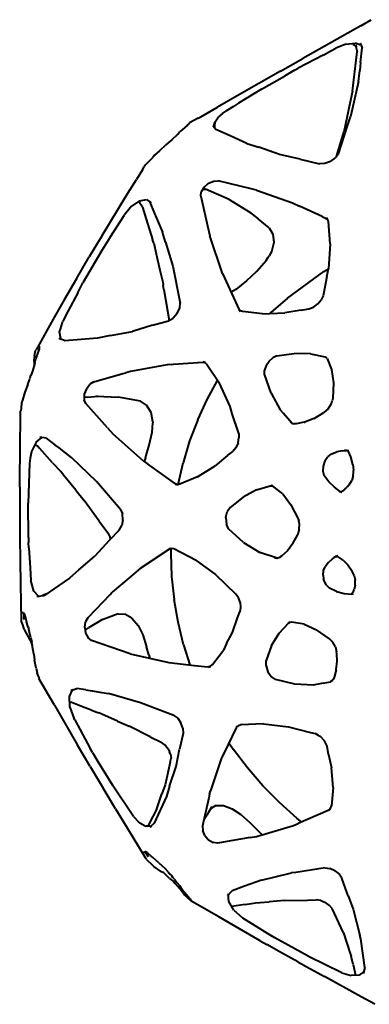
# Model space of a CAD drawing. Header units: millimetres. Extents: x 6905 to 7241, y 3138 to 3467.
# Tile 1 of 3: x 6905 to 7017, y 3144 to 3461. Entities that reach past the tile are written whole.
import ezdxf

# ---------------------------------------------------------------- set-up
doc = ezdxf.new("R2010")
doc.units = ezdxf.units.MM
doc.layers.add('G-IMPT', color=7, linetype='Continuous', lineweight=40)

# ---------------------------------------------------------------- blocks, each defined once
blk = doc.blocks.new('ZAHA LIGHT white pendant. Top.')
at = {"layer": 'G-IMPT'}
for p, q in [((-58.19, 161.19), (-54.84, 163.12)), ((-58.19, 161.19), (-70.04, 154.52)), ((-70.04, 154.52), (-76.93, 150.63)), ((-70.39, 151.73), (-67.66, 153.16)), ((-67.66, 153.16), (-66.24, 153.91)), ((-63, 155.23), (-66.24, 153.91)), ((-63, 155.23), (-60.07, 155.55)), ((-60.98, 155.45), (-60.54, 155.14)), ((-59.53, 154.37), (-60.54, 155.14)), ((-58.16, 154.95), (-60.07, 155.55)), ((-59.53, 154.37), (-59.91, 154.92)), ((-59.91, 154.92), (-59.44, 152.73)), ((-59.55, 151.9), (-59.44, 152.73)), ((-58.11, 154.94), (-58.43, 155.58)), ((-58.43, 155.58), (-57.76, 154.01)), ((-58.32, 149.36), (-57.76, 154.01)), ((-84.09, 146.57), (-76.93, 150.63)), ((-70.39, 151.73), (-78.4, 147.49)), ((-60.94, 140.02), (-59.55, 151.9)), ((-58.32, 149.36), (-58.58, 146.74)), ((-84.09, 146.57), (-98.1, 138.57)), ((-79.56, 146.83), (-82.88, 144.95)), ((-79.56, 146.83), (-78.4, 147.49)), ((-58.98, 143.2), (-58.58, 146.74)), ((-90.27, 140.72), (-82.88, 144.95)), ((-58.98, 143.2), (-61.54, 131.79)), ((-90.27, 140.72), (-97.67, 136.17)), ((-60.94, 140.02), (-61.77, 136.1)), ((-98.1, 138.57), (-104.39, 134.95)), ((-109.83, 131.78), (-104.39, 134.95)), ((-102.8, 132.88), (-101.75, 133.64)), ((-99.28, 135.17), (-101.75, 133.64)), ((-97.67, 136.17), (-99.28, 135.17)), ((-61.77, 136.1), (-63.68, 126.86)), ((-110.68, 131.33), (-113.44, 129.84)), ((-110.68, 131.33), (-109.83, 131.78)), ((-105.42, 129.89), (-104.07, 131.82)), ((-102.8, 132.88), (-104.07, 131.82)), ((-62.64, 128.57), (-61.54, 131.79)), ((-115.85, 127.62), (-116.68, 126.95)), ((-114.1, 129.07), (-115.85, 127.62)), ((-114.38, 128.84), (-114.15, 129.22)), ((-113.71, 129.48), (-114.15, 129.22)), ((-114.1, 129.07), (-113.75, 129.39)), ((-113.75, 129.39), (-113.44, 129.84)), ((-105.83, 128.77), (-105.95, 128.91)), ((-104.94, 127.74), (-105.83, 128.77)), ((-105.61, 128.51), (-105.42, 129.89)), ((-105.36, 129.22), (-105.44, 128.32)), ((-105.18, 130.23), (-105.36, 129.22)), ((-100.34, 125.68), (-104.94, 127.74)), ((-65.42, 119.85), (-62.64, 128.57)), ((-119.22, 124.37), (-120.36, 123.41)), ((-119.22, 124.37), (-117.29, 126.25)), ((-117.29, 126.25), (-116.68, 126.95)), ((-95.03, 123.22), (-100.34, 125.68)), ((-65.98, 119.32), (-63.68, 126.86)), ((-123.18, 120.78), (-124.71, 119.46)), ((-123.18, 120.78), (-122.56, 121.31)), ((-122.56, 121.31), (-121.48, 122.38)), ((-121.48, 122.38), (-121.26, 122.63)), ((-120.36, 123.41), (-121.26, 122.63)), ((-95.03, 123.22), (-91.12, 121.95)), ((-84.41, 119.66), (-91.12, 121.95)), ((-126.51, 117.5), (-125.35, 118.71)), ((-124.71, 119.46), (-125.35, 118.71)), ((-77.83, 118.15), (-84.41, 119.66)), ((-77.83, 118.15), (-71.53, 116.62)), ((-67.97, 117.42), (-66.34, 118.57)), ((-65.42, 119.85), (-66.34, 118.57)), ((-66.11, 118.89), (-65.98, 119.32)), ((-128.64, 114.74), (-130.59, 111.57)), ((-128.64, 114.74), (-128.13, 115.62)), ((-127.7, 116.32), (-128.13, 115.62)), ((-127.7, 116.32), (-126.51, 117.5)), ((-69.87, 116.69), (-71.53, 116.62)), ((-67.97, 117.42), (-69.87, 116.69)), ((-133.89, 106.29), (-130.59, 111.57)), ((-108.79, 109.05), (-109.68, 107.54)), ((-109.12, 108.49), (-108.32, 108.45)), ((-108.79, 109.05), (-107.34, 110.34)), ((-100.73, 105.07), (-108.32, 108.45)), ((-107.34, 110.34), (-105.66, 111.08)), ((-105.66, 111.08), (-104.22, 111.16)), ((-93.6, 108.57), (-104.22, 111.16)), ((-91.87, 108.12), (-93.6, 108.57)), ((-91.87, 108.12), (-80.22, 104.04)), ((-141.69, 93.54), (-133.89, 106.29)), ((-129.62, 104.67), (-127.38, 105.14)), ((-127.38, 105.14), (-125.87, 104.01)), ((-109.87, 106.21), (-109.68, 107.54)), ((-109.87, 106.21), (-107.68, 96.61)), ((-100.73, 105.07), (-93.7, 100.78)), ((-132.6, 102.46), (-134.44, 100.12)), ((-132.27, 102.83), (-132.6, 102.46)), ((-129.62, 104.67), (-132.27, 102.83)), ((-129.23, 104.25), (-129.98, 104.42)), ((-129.23, 104.25), (-129.86, 104.51)), ((-128.6, 102.67), (-129.79, 104.37)), ((-128.6, 102.67), (-127.45, 98.76)), ((-126.42, 104.43), (-124.8, 100.56)), ((-126.42, 104.43), (-125.87, 104.01)), ((-80.22, 104.04), (-78, 103.02)), ((-70.65, 99.59), (-78, 103.02)), ((-139.04, 92.99), (-134.6, 99.92)), ((-134.6, 99.92), (-134.44, 100.12)), ((-127.45, 98.76), (-125.38, 92.22)), ((-124.8, 100.56), (-122.22, 94.59)), ((-94.26, 101.16), (-93.7, 100.78)), ((-94.26, 101.16), (-91.37, 98.83)), ((-87.81, 95.96), (-91.37, 98.83)), ((-70.65, 99.59), (-69.37, 99)), ((-69.37, 99), (-68.81, 98.6)), ((-68.91, 98.68), (-69.3, 99.2)), ((-69.3, 99.2), (-68.81, 98.6)), ((-68.69, 98.06), (-68.91, 98.68)), ((-107.68, 96.61), (-106.9, 93.35)), ((-87.81, 95.96), (-86.54, 93.93)), ((-68.07, 90.8), (-68.69, 98.06)), ((-141.69, 93.54), (-145.85, 86.57)), ((-139.04, 92.99), (-141.77, 88.68)), ((-125.01, 91.08), (-125.38, 92.22)), ((-121.24, 91.36), (-122.22, 94.59)), ((-102.79, 81.21), (-106.9, 93.35)), ((-86.54, 93.93), (-86.24, 91.2)), ((-125.01, 91.08), (-124.24, 87.54)), ((-121.24, 91.36), (-118.89, 83.66)), ((-86.24, 91.2), (-87.01, 88.22)), ((-68.07, 90.8), (-68.65, 82.73)), ((-149.95, 79.56), (-145.85, 86.57)), ((-141.77, 88.68), (-147.84, 78.19)), ((-124.24, 87.54), (-123.04, 82.32)), ((-88.7, 85.48), (-88.07, 86.53)), ((-88.07, 86.53), (-87.79, 86.96)), ((-87.31, 87.72), (-87.79, 86.96)), ((-87.01, 88.22), (-87.31, 87.72)), ((-118.89, 83.66), (-116.43, 71.67)), ((-91.8, 82.04), (-88.7, 85.48)), ((-70.09, 81.87), (-68.65, 82.71)), ((-69.19, 80.24), (-68.65, 82.73)), ((-149.95, 79.56), (-153.86, 72.77)), ((-123.04, 82.32), (-122.1, 78.46)), ((-102.79, 81.21), (-97.44, 69.54)), ((-95.07, 78.88), (-91.8, 82.04)), ((-81.9, 73.31), (-70.09, 81.87)), ((-69.19, 80.24), (-70.34, 74.07)), ((-149.54, 75.01), (-147.84, 78.19)), ((-122.1, 78.46), (-121.96, 77.53)), ((-121.75, 76.12), (-121.96, 77.53)), ((-95.07, 78.88), (-98.48, 76.05)), ((-149.54, 75.01), (-152.57, 69.23)), ((-121.75, 76.12), (-120.01, 66.1)), ((-98.48, 76.05), (-100.07, 75.27)), ((-81.9, 73.31), (-87.19, 68.63)), ((-70.34, 74.07), (-70.97, 72.76)), ((-153.86, 72.77), (-157.42, 66.5)), ((-117.44, 68.37), (-116.61, 70.14)), ((-116.61, 70.14), (-116.43, 71.67)), ((-74.96, 69.8), (-73.52, 70.36)), ((-73.52, 70.36), (-72.09, 71.42)), ((-72.09, 71.42), (-70.97, 72.76)), ((-152.57, 69.23), (-154.34, 65.84)), ((-120.2, 65.98), (-118.75, 66.86)), ((-117.44, 68.37), (-118.75, 66.86)), ((-97, 69.2), (-97.54, 69.59)), ((-97.54, 69.59), (-97.04, 68.99)), ((-97.44, 69.54), (-97.04, 68.99)), ((-96.34, 68.97), (-97, 69.2)), ((-89.96, 68.27), (-96.34, 68.97)), ((-89.96, 68.27), (-82.74, 68.57)), ((-87.19, 68.63), (-87.44, 68.37)), ((-77.45, 69.46), (-82.74, 68.57)), ((-77.45, 69.46), (-74.96, 69.8)), ((-157.42, 66.5), (-162.97, 56.64)), ((-155.13, 63.27), (-154.49, 65.42)), ((-154.49, 65.42), (-154.34, 65.84)), ((-125.37, 64.53), (-131.91, 62.53)), ((-125.37, 64.53), (-120.2, 65.98)), ((-154.94, 59.99), (-155.5, 60.41)), ((-155.5, 60.41), (-155.03, 60.2)), ((-155.37, 62.43), (-155.13, 63.27)), ((-154.97, 60.17), (-155.37, 62.43)), ((-143.11, 60.39), (-153.64, 59.54)), ((-138.96, 61.22), (-143.11, 60.39)), ((-138.96, 61.22), (-131.91, 62.53)), ((-162.11, 57.94), (-162.14, 57.99)), ((-161.92, 57.84), (-162.11, 57.94)), ((-161.92, 57.84), (-161.95, 56.98)), ((-153.64, 59.54), (-155.03, 60.2)), ((-163.58, 52.89), (-163.46, 54.31)), ((-163.45, 54.7), (-163.46, 54.31)), ((-163.45, 54.7), (-163.12, 56.38)), ((-163.12, 56.38), (-162.97, 56.64)), ((-162.67, 54.83), (-163, 53.82)), ((-161.95, 56.98), (-162.67, 54.83)), ((-87.78, 53), (-86.56, 54.08)), ((-85.31, 54.65), (-86.56, 54.08)), ((-85.31, 54.65), (-80.57, 55.38)), ((-80.57, 55.38), (-79.74, 55.49)), ((-74.49, 55.37), (-79.74, 55.49)), ((-74.49, 55.37), (-69.76, 54.36)), ((-69.76, 54.36), (-69.25, 54.13)), ((-69.11, 53.82), (-69.45, 54.27)), ((-69.45, 54.27), (-69.25, 54.13)), ((-163.31, 52.37), (-164.1, 49.77)), ((-163.58, 52.89), (-163.5, 52.49)), ((-163.51, 51.71), (-163.5, 52.49)), ((-163.31, 52.37), (-163, 53.82)), ((-120.7, 51.8), (-132.46, 49.67)), ((-119.21, 51.92), (-120.7, 51.8)), ((-119.21, 51.92), (-118.65, 51.97)), ((-118.65, 51.97), (-109.16, 52.69)), ((-109.18, 52.81), (-108.42, 52.61)), ((-109.18, 52.81), (-108.54, 52.54)), ((-109.16, 52.69), (-108.42, 52.61)), ((-108.01, 52.07), (-108.54, 52.54)), ((-108.01, 52.07), (-103.83, 45.83)), ((-88.73, 51.57), (-89.25, 50.07)), ((-88.73, 51.57), (-87.78, 53)), ((-69.11, 53.82), (-67.66, 50.25)), ((-164.88, 47.86), (-165.01, 47.36)), ((-164.88, 47.86), (-164.65, 48.37)), ((-164.1, 49.77), (-164.65, 48.37)), ((-144.33, 46.31), (-134.94, 49)), ((-134.94, 49), (-134.06, 49.24)), ((-132.46, 49.67), (-134.06, 49.24)), ((-89.26, 48.8), (-89.25, 50.07)), ((-87.18, 42.62), (-89.26, 48.8)), ((-67.66, 50.25), (-67.07, 45.98)), ((-165.6, 45.48), (-166.61, 42.99)), ((-165.6, 45.48), (-165.12, 46.92)), ((-165.12, 46.92), (-165.01, 47.36)), ((-146.73, 44.06), (-145.59, 45.51)), ((-144.33, 46.31), (-145.59, 45.51)), ((-107.77, 40.56), (-104.45, 46.75)), ((-100.38, 38.33), (-103.83, 45.83)), ((-67.07, 45.98), (-67.22, 41.01)), ((-166.61, 42.99), (-167.36, 40.33)), ((-147.44, 41.34), (-147.46, 40.54)), ((-147.41, 42.27), (-147.44, 41.34)), ((-146.35, 41.39), (-147.44, 41.29)), ((-147.16, 43.04), (-147.41, 42.27)), ((-146.73, 44.06), (-147.16, 43.04)), ((-146.35, 41.39), (-142.88, 41.72)), ((-143.45, 41.72), (-142.88, 41.72)), ((-143.45, 41.72), (-136.41, 41.38)), ((-129.26, 40.02), (-136.41, 41.38)), ((-87.18, 42.62), (-84.19, 37.28)), ((-167.65, 39.49), (-167.81, 37.93)), ((-167.36, 40.33), (-167.65, 39.49)), ((-146.96, 39.29), (-147.46, 40.54)), ((-139.87, 31.41), (-146.96, 39.29)), ((-127.29, 38.8), (-129.26, 40.02)), ((-125.89, 36.45), (-127.29, 38.8)), ((-110.79, 34.01), (-107.77, 40.56)), ((-99.71, 36.02), (-100.38, 38.33)), ((-68.75, 37.62), (-67.71, 39.31)), ((-67.71, 39.31), (-67.49, 40.14)), ((-67.22, 41.01), (-67.49, 40.14)), ((-168.02, 33.26), (-167.98, 36.9)), ((-167.91, 36.97), (-167.98, 36.9)), ((-167.81, 37.93), (-167.91, 36.97)), ((-125.3, 33.36), (-125.89, 36.45)), ((-97.6, 29.65), (-99.71, 36.02)), ((-84.19, 37.28), (-83.26, 36.21)), ((-80.33, 32.87), (-83.26, 36.21)), ((-73.23, 34.52), (-70.12, 36.37)), ((-68.75, 37.62), (-70.12, 36.37)), ((-168.1, 27.1), (-168.02, 33.26)), ((-125.51, 30.06), (-125.33, 33.09)), ((-125.3, 33.36), (-125.33, 33.09)), ((-110.79, 34.01), (-113.43, 27.21)), ((-80.96, 33.35), (-80.33, 32.87)), ((-80.96, 33.35), (-80.42, 32.97)), ((-80.42, 32.97), (-79.79, 32.77)), ((-79.09, 32.74), (-79.79, 32.77)), ((-76.49, 33.27), (-79.09, 32.74)), ((-76.49, 33.27), (-76.27, 33.31)), ((-73.93, 34.24), (-76.27, 33.31)), ((-73.23, 34.52), (-73.93, 34.24)), ((-139.87, 31.41), (-138.07, 29.45)), ((-128.38, 20.79), (-138.07, 29.45)), ((-126.52, 25.85), (-125.51, 30.06)), ((-97.6, 29.65), (-97.52, 28.23)), ((-168.23, 12.3), (-168.1, 27.1)), ((-162.98, 26.81), (-164.49, 23.79)), ((-163.33, 26.12), (-162.47, 25.6)), ((-162.98, 26.81), (-161.06, 28.37)), ((-162.47, 25.6), (-161.85, 24.9)), ((-159.7, 28.17), (-161.74, 28.47)), ((-161.74, 28.47), (-161.06, 28.37)), ((-159.7, 28.17), (-156.9, 25.96)), ((-155.56, 24.95), (-156.9, 25.96)), ((-127.68, 21.81), (-126.52, 25.85)), ((-113.43, 27.21), (-115.53, 20.19)), ((-97.82, 26.57), (-98.53, 25)), ((-97.82, 26.57), (-97.52, 28.23)), ((-164.49, 23.79), (-164.85, 21.67)), ((-157.62, 20.15), (-161.85, 24.9)), ((-151.43, 21.79), (-155.56, 24.95)), ((-101.17, 22.53), (-105.24, 19.19)), ((-101.17, 22.53), (-99.5, 23.82)), ((-98.53, 25), (-99.5, 23.82)), ((-67.87, 22.93), (-68.88, 22.16)), ((-67.87, 22.93), (-65.98, 23.68)), ((-64.2, 24.07), (-65.98, 23.68)), ((-64.2, 24.07), (-62.48, 24.19)), ((-63.46, 24.38), (-62.64, 24.21)), ((-63.46, 24.38), (-62.08, 24.12)), ((-62.64, 24.21), (-62.21, 23.83)), ((-62.48, 24.19), (-62.08, 24.12)), ((-61.39, 22.15), (-62.21, 23.83)), ((-165.1, 19.98), (-165.53, 7.15)), ((-164.85, 21.67), (-165.1, 19.98)), ((-157.62, 20.15), (-154.98, 17.33)), ((-143.45, 14.09), (-151.43, 21.79)), ((-128.38, 20.79), (-127, 19.8)), ((-127.68, 21.81), (-128.14, 20.62)), ((-117.94, 13.35), (-127, 19.8)), ((-117.16, 13.22), (-115.53, 20.19)), ((-110.92, 15.65), (-105.24, 19.19)), ((-70.41, 19.09), (-70.5, 17.45)), ((-69.85, 20.77), (-70.41, 19.09)), ((-69.85, 20.77), (-68.88, 22.16)), ((-60.75, 19.58), (-61.39, 22.15)), ((-60.75, 19.58), (-60.66, 18.76)), ((-154.11, 16.2), (-154.98, 17.33)), ((-150.17, 11.3), (-154.11, 16.2)), ((-70.5, 17.45), (-70.11, 16.19)), ((-68.55, 14.05), (-70.11, 16.19)), ((-60.65, 16.11), (-61.16, 14.47)), ((-60.66, 18.76), (-60.54, 17.7)), ((-60.65, 16.11), (-60.61, 16.97)), ((-60.61, 16.97), (-60.54, 17.7)), ((-135.71, 5.11), (-143.45, 14.09)), ((-118.01, 13.25), (-117.27, 13.05)), ((-118.01, 13.25), (-116.97, 13.21)), ((-117.27, 13.05), (-117.94, 13.35)), ((-116.54, 13.29), (-116.97, 13.21)), ((-110.92, 15.65), (-116.54, 13.29)), ((-91.84, 11.45), (-87.5, 12.79)), ((-87.5, 12.79), (-86.61, 12.79)), ((-86.56, 12.63), (-87.1, 12.86)), ((-86.61, 12.79), (-87.1, 12.86)), ((-66.75, 12.26), (-68.55, 14.05)), ((-61.99, 13.11), (-62.64, 12.33)), ((-61.99, 13.11), (-61.16, 14.47)), ((-168.23, 12.3), (-168.24, 4.26)), ((-150.17, 11.3), (-147.42, 7.97)), ((-91.84, 11.45), (-96.18, 9.12)), ((-83.42, 10.19), (-86.56, 12.63)), ((-83.42, 10.19), (-80.74, 6.66)), ((-64.79, 10.85), (-66.75, 12.26)), ((-65.06, 10.89), (-64.55, 10.93)), ((-65.06, 10.89), (-64.32, 10.69)), ((-64.79, 10.85), (-64.32, 10.69)), ((-64.55, 10.93), (-64.01, 11.17)), ((-63.32, 11.69), (-64.01, 11.17)), ((-63.32, 11.69), (-62.64, 12.33)), ((-165.39, -3.95), (-165.53, 7.15)), ((-142.64, 1.35), (-147.42, 7.97)), ((-96.18, 9.12), (-100.31, 5.8)), ((-80.74, 6.66), (-78.41, 2.13)), ((-168.24, 4.26), (-168.2, -3.79)), ((-135.71, 5.11), (-135.1, 3.71)), ((-134.95, 1.82), (-135.1, 3.71)), ((-101.71, 2.61), (-101.27, 4.35)), ((-100.31, 5.8), (-101.27, 4.35)), ((-142.64, 1.35), (-139.83, -2.37)), ((-134.95, 1.82), (-135.33, -0.08)), ((-101.76, 2.37), (-101.71, 2.61)), ((-101.76, 2.37), (-101.58, 0.37)), ((-100.86, -1.09), (-101.58, 0.37)), ((-78.41, 2.13), (-78.22, 1.3)), ((-78.01, 0.5), (-78.22, 1.3)), ((-78.07, -1.36), (-78.01, 0.5)), ((-139.83, -2.37), (-139.09, -3.93)), ((-136.16, -1.55), (-139.38, -4.89)), ((-136.16, -1.55), (-135.33, -0.08)), ((-96.05, -5.53), (-100.86, -1.09)), ((-80.12, -5.89), (-78.67, -3.17)), ((-78.67, -3.17), (-78.59, -3.04)), ((-78.07, -1.36), (-78.59, -3.04)), ((-168.2, -3.79), (-168.12, -11.56)), ((-165.39, -3.95), (-165.36, -5.49)), ((-165.26, -7.27), (-165.36, -5.49)), ((-139.38, -4.89), (-144.05, -9.97)), ((-138.99, -4.49), (-139.09, -3.93)), ((-96.05, -5.53), (-90.8, -8.73)), ((-80.12, -5.89), (-81.9, -8.23)), ((-165.26, -7.27), (-164.88, -13.71)), ((-129.3, -13.86), (-120.08, -7.67)), ((-120.08, -7.67), (-119.34, -7.35)), ((-120.08, -7.55), (-119.34, -7.35)), ((-119.32, -7.47), (-120.08, -7.55)), ((-119.45, -7.48), (-119.49, -9.11)), ((-119.49, -9.11), (-119.23, -16.54)), ((-118.57, -7.63), (-119.32, -7.47)), ((-111.37, -11.38), (-118.57, -7.63)), ((-85.24, -10.63), (-90.8, -8.73)), ((-81.9, -8.23), (-83.81, -10)), ((-168.12, -11.56), (-168.01, -18.72)), ((-149.2, -14.39), (-144.05, -9.97)), ((-111.37, -11.38), (-105.13, -15.91)), ((-85.24, -10.63), (-86.01, -10.52)), ((-86.01, -10.52), (-85.26, -10.57)), ((-85.26, -10.57), (-84.36, -10.32)), ((-83.81, -10), (-84.36, -10.32)), ((-68.6, -11.94), (-69.74, -13.39)), ((-68.6, -11.94), (-67.37, -10.82)), ((-67.37, -10.82), (-66.06, -9.96)), ((-66.8, -10.17), (-66.38, -10.02)), ((-65.65, -9.82), (-66.38, -10.02)), ((-66.38, -10.02), (-65.96, -10.02)), ((-65.65, -9.82), (-66.06, -9.96)), ((-65.53, -10.15), (-65.96, -10.02)), ((-63.94, -11.23), (-65.53, -10.15)), ((-63.94, -11.23), (-62.39, -12.79)), ((-164.88, -13.71), (-164.62, -17.85)), ((-149.2, -14.39), (-152.21, -17.04)), ((-129.3, -13.86), (-133.05, -17.04)), ((-70.38, -16.19), (-70.24, -14.55)), ((-70.24, -14.55), (-69.74, -13.39)), ((-62.39, -12.79), (-60.99, -14.8)), ((-60.88, -15.04), (-60.99, -14.8)), ((-60.33, -16.17), (-60.88, -15.04)), ((-168.01, -18.72), (-167.9, -24.95)), ((-163.69, -21.24), (-164.62, -17.85)), ((-152.21, -17.04), (-160.48, -22.71)), ((-133.05, -17.04), (-138.39, -21.58)), ((-119.23, -16.54), (-118.45, -23.94)), ((-105.13, -15.91), (-98.48, -22.19)), ((-70.38, -16.19), (-70.21, -17.2)), ((-70.05, -17.88), (-70.21, -17.2)), ((-69.32, -19.32), (-70.05, -17.88)), ((-60.33, -16.17), (-59.99, -17.73)), ((-60.04, -19.34), (-59.99, -17.73)), ((-162.13, -22.88), (-163.69, -21.24)), ((-159.62, -22.12), (-160.52, -22.53)), ((-139.09, -22.3), (-138.39, -21.58)), ((-97.71, -23.34), (-98.48, -22.19)), ((-69.32, -19.32), (-68.36, -20.24)), ((-66.01, -21.36), (-68.36, -20.24)), ((-66.01, -21.36), (-63.62, -22.03)), ((-63.62, -22.03), (-61.28, -22.24)), ((-61.45, -22.32), (-60.97, -21.96)), ((-60.72, -22.12), (-61.45, -22.32)), ((-61.28, -22.24), (-60.72, -22.12)), ((-60.61, -21.39), (-60.97, -21.96)), ((-60.61, -21.39), (-60.35, -20.74)), ((-60.04, -19.34), (-60.35, -20.74)), ((-167.9, -24.95), (-167.76, -30.56)), ((-162.41, -22.91), (-162.67, -22.94)), ((-161.98, -23.04), (-162.67, -22.94)), ((-160.48, -22.71), (-162.41, -22.91)), ((-160.52, -22.53), (-161, -22.76)), ((-139.09, -22.3), (-143.79, -27.23)), ((-117.17, -31.28), (-118.45, -23.94)), ((-97.17, -24.84), (-97.71, -23.34)), ((-97.17, -24.84), (-97, -26.46)), ((-167.23, -28.15), (-167.55, -28.22)), ((-167.07, -28.2), (-167.55, -28.22)), ((-167.07, -28.2), (-166.63, -28.96)), ((-166.92, -28.45), (-166.9, -29.74)), ((-143.79, -27.23), (-146.31, -29.83)), ((-136.51, -28.53), (-139.64, -29.74)), ((-136.51, -28.53), (-134.33, -28.61)), ((-97.97, -29.87), (-97.22, -27.92)), ((-97, -26.46), (-97.22, -27.92)), ((-167.76, -30.56), (-167.76, -30.76)), ((-167.68, -30.98), (-167.76, -30.76)), ((-167.24, -32.13), (-167.68, -30.98)), ((-166.83, -30.34), (-166.9, -29.74)), ((-166.77, -28.75), (-166.83, -30.34)), ((-166.63, -28.96), (-166.18, -30.78)), ((-166.18, -30.78), (-166.03, -31.16)), ((-165.52, -32.88), (-166.03, -31.16)), ((-147.27, -32.94), (-147.01, -31.16)), ((-146.31, -29.83), (-147.01, -31.16)), ((-141.52, -30.36), (-146.09, -33.04)), ((-139.64, -29.74), (-142.17, -30.72)), ((-141.52, -30.36), (-142.17, -30.72)), ((-132.03, -29.96), (-134.33, -28.61)), ((-132.03, -29.96), (-130.06, -32.3)), ((-115.39, -38.52), (-117.17, -31.28)), ((-99.61, -34.56), (-97.97, -29.87)), ((-84.52, -34.74), (-81.54, -31.54)), ((-81.66, -31.56), (-81, -31.18)), ((-81.66, -31.56), (-81.06, -31.34)), ((-81.54, -31.54), (-81, -31.18)), ((-80.42, -31.27), (-81.06, -31.34)), ((-76.52, -31.9), (-80.42, -31.27)), ((-166.8, -33.46), (-167.24, -32.13)), ((-166.8, -33.46), (-166.64, -33.77)), ((-164.76, -37.11), (-166.64, -33.77)), ((-165.52, -32.88), (-165.27, -33.6)), ((-164.63, -36.25), (-165.27, -33.6)), ((-147.27, -32.94), (-146.98, -34.79)), ((-147.13, -33.84), (-146.09, -33.04)), ((-146.98, -34.79), (-146.16, -36.29)), ((-130.06, -32.3), (-128.5, -35.34)), ((-101.51, -38.17), (-99.61, -34.56)), ((-86.97, -38.82), (-84.52, -34.74)), ((-76.52, -31.9), (-72.48, -33.73)), ((-68.31, -36.59), (-72.48, -33.73)), ((-164.76, -37.11), (-164.17, -38.8)), ((-164.63, -36.25), (-164.37, -37.73)), ((-164.09, -39.23), (-164.37, -37.73)), ((-145.09, -37.14), (-146.16, -36.29)), ((-132.66, -41.46), (-145.09, -37.14)), ((-128.5, -35.34), (-127.29, -39.22)), ((-67.23, -37.74), (-68.31, -36.59)), ((-66.41, -39.23), (-67.23, -37.74)), ((-163.69, -41.59), (-164.09, -39.23)), ((-126.59, -41.77), (-127.29, -39.22)), ((-115.39, -38.52), (-113.32, -45.03)), ((-106.04, -44.93), (-102.85, -40.68)), ((-102.85, -40.68), (-102.55, -40.26)), ((-101.51, -38.17), (-102.55, -40.26)), ((-86.97, -38.82), (-88.71, -43.63)), ((-66.41, -39.23), (-66.02, -40.8)), ((-66, -41.46), (-66.02, -40.8)), ((-163.69, -41.59), (-163.43, -43.5)), ((-162.91, -46.09), (-163.43, -43.5)), ((-132.66, -41.46), (-120.1, -44.3)), ((-126.59, -41.77), (-126.29, -42.91)), ((-120.1, -44.3), (-111.81, -45.19)), ((-88.78, -45.34), (-88.71, -43.63)), ((-66.12, -46.67), (-65.84, -43.87)), ((-65.84, -43.87), (-66, -41.46)), ((-162.91, -46.09), (-162.65, -47.66)), ((-111.81, -45.19), (-107.51, -45.65)), ((-107.51, -45.65), (-106.7, -45.58)), ((-106.68, -45.46), (-107.42, -45.77)), ((-107.42, -45.77), (-106.7, -45.58)), ((-106.68, -45.46), (-106.04, -44.93)), ((-88.78, -45.34), (-88.18, -47.27)), ((-88.18, -47.27), (-87.09, -48.79)), ((-66.12, -46.67), (-66.82, -49.09)), ((-162.31, -48.49), (-162.65, -47.66)), ((-162.25, -48.67), (-162.31, -48.49)), ((-162.25, -48.67), (-162, -49.31)), ((-162, -49.31), (-162.04, -49.45)), ((-157.07, -58.03), (-162.04, -49.45)), ((-85.75, -49.7), (-87.09, -48.79)), ((-79.55, -51.28), (-85.75, -49.7)), ((-70.34, -50.92), (-67.99, -50.46)), ((-67.23, -50.08), (-67.99, -50.46)), ((-67.85, -50.43), (-67.26, -49.87)), ((-67.23, -50.08), (-67.85, -50.43)), ((-66.82, -49.09), (-67.26, -49.87)), ((-152.21, -55.23), (-151.22, -53.12)), ((-151.73, -53.29), (-149.84, -52.65)), ((-151.73, -53.29), (-151.14, -52.95)), ((-146.92, -53.1), (-149.84, -52.65)), ((-146.92, -53.1), (-144.89, -53.41)), ((-144.89, -53.41), (-141.76, -53.95)), ((-141.76, -53.95), (-139.63, -54.29)), ((-73.55, -51.52), (-79.55, -51.28)), ((-70.34, -50.92), (-73.55, -51.52)), ((-152.09, -58.61), (-152.21, -55.23)), ((-152.15, -57.03), (-151.78, -57.05)), ((-148.5, -58.35), (-151.78, -57.05)), ((-129.25, -57.21), (-139.63, -54.29)), ((-157.07, -58.03), (-149.61, -70.89)), ((-152.09, -58.61), (-151.22, -61.07)), ((-144.88, -59.7), (-148.5, -58.35)), ((-144.88, -59.7), (-142.74, -60.48)), ((-118.5, -61.31), (-129.25, -57.21)), ((-151.22, -61.07), (-150.76, -62.24)), ((-150.49, -62.74), (-150.76, -62.24)), ((-150.49, -62.74), (-145.46, -72.01)), ((-141.78, -60.94), (-142.74, -60.48)), ((-136.71, -63.21), (-141.78, -60.94)), ((-136.71, -63.21), (-132.94, -64.83)), ((-118.5, -61.31), (-117.29, -62.23)), ((-117.29, -62.23), (-116.23, -63.72)), ((-126.19, -68.28), (-132.94, -64.83)), ((-115.6, -65.48), (-116.23, -63.72)), ((-115.6, -65.48), (-115.55, -67.11)), ((-98.39, -65.28), (-102.32, -73.39)), ((-98.39, -65.28), (-97.86, -64.58)), ((-98.39, -65.11), (-97.86, -64.58)), ((-98.39, -65.11), (-97.71, -64.63)), ((-96.91, -64.37), (-97.71, -64.63)), ((-89.59, -64.02), (-96.91, -64.37)), ((-89.59, -64.02), (-81.58, -64.98)), ((-81.58, -64.98), (-74.4, -66.82)), ((-126.19, -68.28), (-122.64, -69.99)), ((-115.55, -67.11), (-116.69, -72.25)), ((-74.4, -66.82), (-72.97, -67.17)), ((-71.82, -67.83), (-72.97, -67.17)), ((-71.82, -67.83), (-71.37, -68.06)), ((-69.95, -69.53), (-71.37, -68.06)), ((-69.12, -71.24), (-69.95, -69.53)), ((-145.52, -77.84), (-149.61, -70.89)), ((-144.78, -73.26), (-145.46, -72.01)), ((-121.33, -70.97), (-122.64, -69.99)), ((-120.85, -71.58), (-121.33, -70.97)), ((-120.23, -72.32), (-120.85, -71.58)), ((-120.23, -72.32), (-119.88, -73.07)), ((-117.79, -77.77), (-116.69, -72.25)), ((-100.74, -70.13), (-99.35, -72.25)), ((-94.79, -78.28), (-99.35, -72.25)), ((-68.6, -73.96), (-69.12, -71.24)), ((-144.78, -73.26), (-143.05, -76.15)), ((-143.05, -76.15), (-138.36, -83.85)), ((-119.55, -73.78), (-119.88, -73.07)), ((-119.74, -76.43), (-119.44, -75.1)), ((-119.55, -73.78), (-119.44, -75.1)), ((-103.1, -75.05), (-106.75, -85.67)), ((-102.32, -73.39), (-103.1, -75.05)), ((-68.6, -73.96), (-67.63, -78.19)), ((-145.52, -77.84), (-141.37, -84.77)), ((-119.74, -76.43), (-121.31, -83.74)), ((-119.88, -84.14), (-117.79, -77.77)), ((-89.85, -84.05), (-94.79, -78.28)), ((-67.14, -84.63), (-67.63, -78.19)), ((-137.35, -91.44), (-141.37, -84.77)), ((-131.52, -93.93), (-138.36, -83.85)), ((-121.31, -83.74), (-122.35, -86.63)), ((-119.88, -84.14), (-120.93, -87.47)), ((-106.99, -86.72), (-106.75, -85.67)), ((-84.48, -89.45), (-89.85, -84.05)), ((-67.14, -84.63), (-67.69, -90.47)), ((-120.93, -87.47), (-124.92, -96.09)), ((-124, -91.41), (-122.35, -86.63)), ((-107.28, -87.9), (-109.26, -96.99)), ((-106.99, -86.72), (-107.28, -87.9)), ((-137.35, -91.44), (-133.63, -97.57)), ((-124, -91.41), (-126.53, -96.24)), ((-106.24, -90.86), (-107.49, -92.79)), ((-104.98, -90.43), (-106.67, -91.49)), ((-106.24, -90.86), (-106.67, -91.49)), ((-104.98, -90.43), (-102.51, -90.41)), ((-102.51, -90.41), (-99.69, -91.44)), ((-99.69, -91.44), (-96.94, -93.25)), ((-78.77, -94.54), (-84.48, -89.45)), ((-68.73, -92.01), (-78.46, -96.22)), ((-68.73, -92.01), (-68, -91.5)), ((-67.99, -91.32), (-68.52, -92.02)), ((-68.52, -92.02), (-68, -91.5)), ((-67.99, -91.32), (-67.69, -90.47)), ((-131.52, -93.93), (-129.87, -95.67)), ((-108.78, -94.8), (-107.91, -93.45)), ((-107.49, -92.79), (-107.91, -93.45)), ((-96.94, -93.25), (-94.03, -95.86)), ((-77.28, -95.71), (-78.77, -94.54)), ((-133.63, -97.57), (-127.75, -107.19)), ((-129.54, -96), (-129.87, -95.67)), ((-129.54, -96), (-127.8, -96.93)), ((-127.8, -96.93), (-127.49, -97.09)), ((-126.28, -97.05), (-127.49, -97.09)), ((-126.53, -96.24), (-126.95, -97.07)), ((-126.28, -97.05), (-125.69, -97.01)), ((-124.92, -96.09), (-126.26, -97.35)), ((-125.69, -97.01), (-126.26, -97.35)), ((-109.26, -96.99), (-109.17, -98.47)), ((-108.5, -100.08), (-109.17, -98.47)), ((-94.03, -95.86), (-93.8, -96.1)), ((-91.28, -98.52), (-93.8, -96.1)), ((-91.88, -100.35), (-79.92, -96.84)), ((-79.92, -96.84), (-78.46, -96.22)), ((-108.5, -100.08), (-107.32, -101.46)), ((-107.32, -101.46), (-105.86, -102.3)), ((-93.94, -100.73), (-104.49, -102.5)), ((-93.94, -100.73), (-91.88, -100.35)), ((-90.08, -99.83), (-91.28, -98.52)), ((-104.49, -102.5), (-105.86, -102.3)), ((-128.15, -105.44), (-128.27, -105.55)), ((-128.27, -105.55), (-128.24, -105.55)), ((-127.82, -105.26), (-128.24, -105.55)), ((-127.02, -105.65), (-127.82, -105.26)), ((-127.37, -107.76), (-127.75, -107.19)), ((-127.74, -105.44), (-127.06, -106.56)), ((-127.45, -105.44), (-127.38, -105.65)), ((-127.38, -105.65), (-126.79, -106.97)), ((-127.37, -107.76), (-127.09, -108.07)), ((-126.79, -106.97), (-127.06, -106.56)), ((-127.02, -105.65), (-125.84, -106.77)), ((-125.27, -107.16), (-125.84, -106.77)), ((-123.33, -108.83), (-125.27, -107.16)), ((-127.09, -108.07), (-125.89, -109.2)), ((-125.89, -109.2), (-124.95, -110.05)), ((-122.48, -111.77), (-124.95, -110.05)), ((-123.33, -108.83), (-121.37, -110.74)), ((-120.34, -111.83), (-121.37, -110.74)), ((-69.69, -110.54), (-79.22, -111.97)), ((-69.69, -110.54), (-68.19, -110.71)), ((-66.58, -111.42), (-68.19, -110.71)), ((-121.79, -112.14), (-122.48, -111.77)), ((-119.9, -113.9), (-121.79, -112.14)), ((-120.34, -111.83), (-119.79, -112.49)), ((-119.9, -113.9), (-118.73, -114.77)), ((-119.79, -112.49), (-119.33, -112.98)), ((-119.33, -112.98), (-118.92, -113.5)), ((-118.34, -114.13), (-118.92, -113.5)), ((-118.34, -114.13), (-117.62, -115.07)), ((-90.21, -114.49), (-80.59, -112.15)), ((-79.22, -111.97), (-80.59, -112.15)), ((-66.58, -111.42), (-65.44, -112.33)), ((-65.44, -112.33), (-65.19, -112.53)), ((-64.31, -113.85), (-65.19, -112.53)), ((-62.6, -118.63), (-64.31, -113.85)), ((-118.73, -114.77), (-118.11, -115.57)), ((-116.49, -117.36), (-118.11, -115.57)), ((-117.62, -115.07), (-116.61, -116.33)), ((-115.86, -117.47), (-116.61, -116.33)), ((-115.42, -118.81), (-116.49, -117.36)), ((-114.97, -118.4), (-115.86, -117.47)), ((-95.71, -116.46), (-99.74, -117.93)), ((-90.21, -114.49), (-95.71, -116.46)), ((-115.42, -118.81), (-115.13, -119.2)), ((-114.24, -120.06), (-115.13, -119.2)), ((-114.97, -118.4), (-113.44, -120.27)), ((-114.24, -120.06), (-113.15, -121.02)), ((-112.82, -120.95), (-113.44, -120.27)), ((-100.17, -118.38), (-101.26, -119.52)), ((-100.88, -118.96), (-101.26, -119.52)), ((-100.89, -120.13), (-100.88, -118.96)), ((-100.82, -121.4), (-100.89, -120.13)), ((-99.74, -117.93), (-100.17, -118.38)), ((-62.28, -119.51), (-62.6, -118.63)), ((-62.28, -119.51), (-60.63, -123.78)), ((-113.15, -121.02), (-113, -121.14)), ((-109.49, -123.17), (-113, -121.14)), ((-112.79, -121.21), (-112.82, -120.95)), ((-104.06, -126.29), (-109.49, -123.17)), ((-99.19, -124.15), (-100.82, -121.4)), ((-95.57, -122.34), (-99.92, -122.92)), ((-95.57, -122.34), (-92.16, -121.8)), ((-92.16, -121.8), (-87.78, -121.5)), ((-82.81, -121.06), (-87.78, -121.5)), ((-82.81, -121.06), (-75.45, -120.94)), ((-75.45, -120.94), (-72.64, -120.83)), ((-71.14, -121.06), (-72.64, -120.83)), ((-71.14, -121.06), (-69.61, -121.69)), ((-68.31, -122.61), (-69.61, -121.69)), ((-67.47, -123.66), (-68.31, -122.61)), ((-63.84, -131.51), (-67.47, -123.66)), ((-60.63, -123.78), (-58.5, -132.18)), ((-90.63, -134), (-104.06, -126.29)), ((-99.19, -124.15), (-96.37, -126.6)), ((-96.37, -126.6), (-87.05, -132.38)), ((-85.92, -133.08), (-87.05, -132.38)), ((-75.23, -139.01), (-85.92, -133.08)), ((-63.84, -131.51), (-61.6, -138.09)), ((-58.18, -133.41), (-58.5, -132.18)), ((-56.96, -142.62), (-58.18, -133.41)), ((-90.63, -134), (-88.55, -135.18)), ((-83.83, -137.88), (-88.55, -135.18)), ((-78.57, -140.8), (-83.83, -137.88)), ((-75.23, -139.01), (-74.85, -139.2)), ((-64.37, -144.33), (-74.85, -139.2)), ((-61.6, -138.09), (-61.29, -138.96)), ((-60.72, -141.71), (-61.29, -138.96)), ((-78.57, -140.8), (-76.37, -142.02)), ((-76.83, -141.76), (-69.96, -145.57)), ((-60.72, -141.71), (-59.96, -145.15)), ((-56.96, -142.62), (-57.49, -144.55)), ((-58.11, -152.09), (-69.96, -145.57)), ((-64.37, -144.33), (-61.37, -145.21)), ((-58.8, -145.1), (-61.37, -145.21)), ((-57.11, -143.99), (-58.8, -145.1)), ((-57.11, -143.99), (-57.49, -144.55)), ((-53.67, -154.53), (-58.11, -152.09))]:
    blk.add_line(p, q, dxfattribs=at)

msp = doc.modelspace()

# ---------------------------------------------------------------- block references
msp.add_blockref('ZAHA LIGHT white pendant. Top.', (7072.91, 3298.15))

doc.saveas('drawing.dxf')
